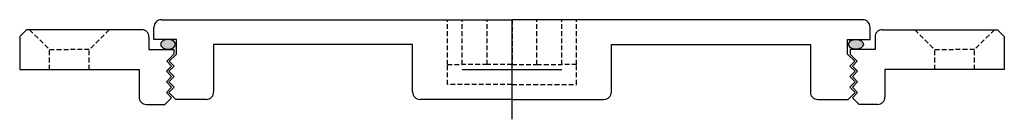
# Model space of a CAD drawing. Extents: x -99 to 99, y -10 to 10.
import ezdxf

# ---------------------------------------------------------------- set-up
doc = ezdxf.new("R2010")
doc.units = 0
doc.header["$LTSCALE"] = 0.15
doc.header["$MEASUREMENT"] = 0
doc.header["$PDMODE"] = 2
doc.header["$PDSIZE"] = 10
doc.linetypes.add('HIDDEN', pattern=[9.525, 6.35, -3.175])
doc.layers.get('0').update_dxf_attribs({"linetype": 'CONTINUOUS'})
doc.layers.add('Center', color=1, linetype='CONTINUOUS')

# ---------------------------------------------------------------- blocks, each defined once
blk = doc.blocks.new('4C198F')
for p, q in [((-97.6, 8), (-99, 6.6)), ((-74.5, 8), (-97.6, 8)), ((74.5, 8), (97.6, 8)), ((97.6, 8), (99, 6.6)), ((-99, 6.6), (-99, 0)), ((-73, 6.5), (-73, 4)), ((73, 6.5), (73, 4)), ((99, 6.6), (99, 0)), ((-73, 4), (-68, 4)), ((-68, 4), (-68, 3.1)), ((73, 4), (68, 4)), ((68, 4), (68, 3.1)), ((-68, 3.1), (-69.42, 1.68)), ((68, 3.1), (69.42, 1.68)), ((-99, 0), (-75, 0)), ((-75, 0), (-75, -5.5)), ((-69.5, -0.36), (-68.44, 0.7)), ((-68.44, 0.7), (-69.42, 1.68)), ((68.44, 0.7), (69.42, 1.68)), ((69.5, -0.36), (68.44, 0.7)), ((99, 0), (75, 0)), ((75, 0), (75, -5.5)), ((-68.44, -1.42), (-69.5, -0.36)), ((-69.5, -2.48), (-68.44, -1.42)), ((68.44, -1.42), (69.5, -0.36)), ((69.5, -2.48), (68.44, -1.42)), ((-68.44, -3.54), (-69.5, -2.48)), ((-69.5, -4.6), (-68.44, -3.54)), ((68.44, -3.54), (69.5, -2.48)), ((69.5, -4.6), (68.44, -3.54)), ((-69.78, -7), (-68.44, -5.66)), ((-68.44, -5.66), (-69.5, -4.6)), ((68.44, -5.66), (69.5, -4.6)), ((69.78, -7), (68.44, -5.66)), ((-73.5, -7), (-69.78, -7)), ((73.5, -7), (69.78, -7))]:
    blk.add_line(p, q)
at = {"linetype": 'HIDDEN'}
for p, q in [((-97, 8), (-93, 4)), ((-81, 8), (-85, 4)), ((81, 8), (85, 4)), ((97, 8), (93, 4)), ((-93, 0), (-93, 4)), ((-93, 4), (-89, 4)), ((-85, 4), (-89, 4)), ((-85, 0), (-85, 4)), ((85, 0), (85, 4)), ((85, 4), (89, 4)), ((93, 4), (89, 4)), ((93, 0), (93, 4))]:
    blk.add_line(p, q, dxfattribs=at)
for centre, start, end in [((-74.5, 6.5), 0, 90), ((74.5, 6.5), 90, 180), ((-73.5, -5.5), 180, 270), ((73.5, -5.5), 270, 0)]:
    blk.add_arc(centre, 1.5, start, end)
at = {"layer": 'Center'}
blk.add_point((0, 0), dxfattribs=at)
blk = doc.blocks.new('4C198P')
h = blk.add_hatch(color=256)
edge = h.paths.add_edge_path()
edge.add_ellipse((-69.16, -4.96), major_axis=(1.5, 0), ratio=0.647319, start_angle=-259.6975, end_angle=79.6975)
edge.add_line((-68.89, -4), (-69.43, -4))
h = blk.add_hatch(color=256)
edge = h.paths.add_edge_path()
edge.add_ellipse((69.16, -4.96), major_axis=(-1.5, 0), ratio=0.647319, start_angle=280.3025, end_angle=619.6975)
edge.add_line((69.43, -4), (68.89, -4))
for p, q in [((-70.5, 0), (0, 0)), ((70.5, 0), (0, 0)), ((-72, -4), (-72, -1.5)), ((72, -4), (72, -1.5)), ((-67.5, -4), (-72, -4)), ((-67.5, -6.9), (-67.5, -4)), ((-20, -5), (-60, -5)), ((-60, -5), (-60, -14.5)), ((-20, -14.5), (-20, -5)), ((20, -5), (60, -5)), ((20, -14.5), (20, -5)), ((60, -5), (60, -14.5)), ((67.5, -4), (72, -4)), ((67.5, -6.9), (67.5, -4)), ((-67.5, -6.9), (-68.92, -8.32)), ((67.5, -6.9), (68.92, -8.32)), ((-69, -10.36), (-67.94, -9.3)), ((-67.94, -9.3), (-68.92, -8.32)), ((67.94, -9.3), (68.92, -8.32)), ((69, -10.36), (67.94, -9.3)), ((-67.94, -11.42), (-69, -10.36)), ((-69, -12.48), (-67.94, -11.42)), ((67.94, -11.42), (69, -10.36)), ((69, -12.48), (67.94, -11.42)), ((-67.94, -13.54), (-69, -12.48)), ((-69, -14.6), (-67.94, -13.54)), ((67.94, -13.54), (69, -12.48)), ((69, -14.6), (67.94, -13.54)), ((-67.6, -16), (-69, -14.6)), ((67.6, -16), (69, -14.6)), ((-61.5, -16), (-67.6, -16)), ((0, -16), (-18.5, -16)), ((0, -16), (18.5, -16)), ((61.5, -16), (67.6, -16))]:
    blk.add_line(p, q)
at = {"linetype": 'HIDDEN'}
for p, q in [((-13, -9), (-13, 0)), ((-10, -9), (-10, 0)), ((-5, -9), (-5, 0)), ((0, 0), (0, -9)), ((5, -9), (5, 0)), ((10, -9), (10, 0)), ((13, -9), (13, 0)), ((-13, -13), (-13, -9)), ((-13, -9), (-10, -9)), ((-5, -9), (-10, -9)), ((0, -9), (-5, -9)), ((0, -9), (5, -9)), ((5, -9), (10, -9)), ((13, -9), (10, -9)), ((13, -13), (13, -9)), ((0, -13), (-13, -13)), ((0, -13), (13, -13))]:
    blk.add_line(p, q, dxfattribs=at)
for centre, start, end in [((-70.5, -1.5), 90, 180), ((70.5, -1.5), 0, 90), ((-61.5, -14.5), 270, 0), ((-18.5, -14.5), 180, 270), ((18.5, -14.5), 270, 0), ((61.5, -14.5), 180, 270)]:
    blk.add_arc(centre, 1.5, start, end)
at = {"extrusion": (0, 0, -1)}
blk.add_ellipse((-69.16, -4.96), major_axis=(1.5, 0), ratio=0.647319, dxfattribs=at)
blk.add_ellipse((69.16, -4.96), major_axis=(-1.5, 0), ratio=0.647319)

msp = doc.modelspace()

# ---------------------------------------------------------------- block references
for name, p in [('4C198F', (0, 0)), ('4C198P', (0, 10))]:
    msp.add_blockref(name, p)

doc.saveas('drawing.dxf')
